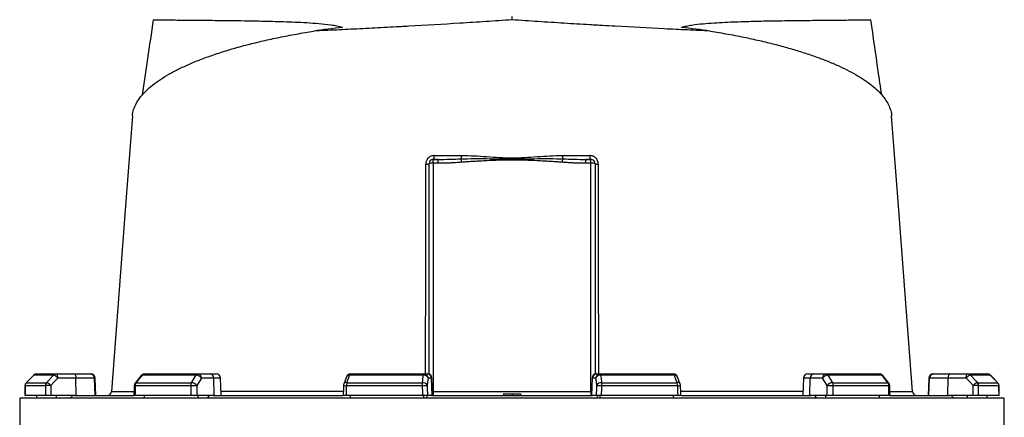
# Model space of a CAD drawing. Header units: millimetres. Extents: x 5667 to 11589, y 2048 to 15393.
# Tile 7 of 9: x 6497 to 9937, y 11792 to 13182. Entities that reach past the tile are written whole.
import ezdxf

# ---------------------------------------------------------------- set-up
doc = ezdxf.new("R2010")
doc.units = ezdxf.units.MM
doc.header["$LTSCALE"] = 5

msp = doc.modelspace()

# ---------------------------------------------------------------- linework, layer by layer
at = {"color": 7, "linetype": 'Continuous', "lineweight": 25}
for p, q in [((8217.2, 13180.9), (8217.2, 13193.2)), ((7927.2, 11942.5), (7927.2, 12678.2)), ((7942.2, 12679.5), (7942.2, 12693.2)), ((7942.2, 12693.2), (7959.3, 12693.2)), ((7942.2, 12679.5), (7942.2, 11881.9)), ((7959.3, 12679.5), (7942.2, 12679.5)), ((7959.3, 12679.5), (7959.3, 12693.2)), ((8475.1, 12679.5), (8475.1, 12693.2)), ((8475.1, 12693.2), (8492.2, 12693.2)), ((8492.2, 12679.5), (8475.1, 12679.5)), ((8492.2, 12679.5), (8492.2, 12693.2)), ((8492.2, 11881.9), (8492.2, 12679.5)), ((8507.2, 12678.2), (8507.2, 11942.5)), ((6546, 11938.8), (6520, 11912.6)), ((6615.3, 11938.8), (6546.2, 11938.8)), ((6556.6, 11943.2), (6625.3, 11943.2)), ((6625.3, 11943.2), (6688.4, 11943.2)), ((6688.4, 11943.2), (6743.5, 11943.2)), ((6743.5, 11943.2), (6746.1, 11943.2)), ((6921.1, 11937.5), (6900.4, 11911.3)), ((7113.7, 11938.8), (6924.8, 11938.8)), ((6932.8, 11943.2), (7120.6, 11943.2)), ((7120.6, 11943.2), (7163.7, 11943.2)), ((7163.7, 11943.2), (7183.7, 11943.2)), ((7907.7, 11938.8), (7649.6, 11938.8)), ((7653.2, 11943.2), (7909.6, 11943.2)), ((7909.6, 11943.2), (7921.3, 11943.2)), ((7921.3, 11943.2), (7922.6, 11943.2)), ((8511.7, 11943.2), (8513, 11943.2)), ((8513, 11943.2), (8524.7, 11943.2)), ((8524.7, 11943.2), (8781.1, 11943.2)), ((8784.7, 11938.8), (8526.6, 11938.8)), ((9250.6, 11943.2), (9270.6, 11943.2)), ((9270.6, 11943.2), (9313.7, 11943.2)), ((9313.7, 11943.2), (9501.5, 11943.2)), ((9509.5, 11938.8), (9320.6, 11938.8)), ((9533.9, 11911.3), (9513.2, 11937.5)), ((9688.2, 11943.2), (9690.8, 11943.2)), ((9690.8, 11943.2), (9745.9, 11943.2)), ((9745.9, 11943.2), (9809, 11943.2)), ((9809, 11943.2), (9877.7, 11943.2)), ((9888.1, 11938.8), (9819, 11938.8)), ((9914.3, 11912.6), (9888.3, 11938.8)), ((9914.3, 11912.6), (9888.3, 11938.8)), ((6520.2, 11912.6), (6591, 11912.6)), ((6693.6, 11928.8), (6630.4, 11928.8)), ((6694.3, 11868.2), (6693.6, 11928.8)), ((6758.3, 11928.8), (6693.6, 11928.8)), ((6760.3, 11868.2), (6758.3, 11928.8)), ((6763.2, 11868.2), (6761.1, 11928.8)), ((6904.1, 11912.6), (7097.5, 11912.6)), ((7175.2, 11928.8), (7132.1, 11928.8)), ((7176.8, 11868.2), (7175.2, 11928.8)), ((7200.8, 11868.2), (7198.7, 11928.8)), ((7639.1, 11933.5), (7629.3, 11907.3)), ((7639.8, 11912.6), (7904.1, 11912.6)), ((7936.1, 11928.8), (7924.4, 11928.8)), ((7938.2, 11868.2), (7936.1, 11928.8)), ((7939.7, 11868.2), (7937.6, 11928.8)), ((8496.7, 11928.8), (8494.6, 11868.2)), ((8496.2, 11868.2), (8498.2, 11928.8)), ((8509.9, 11928.8), (8498.2, 11928.8)), ((8530.2, 11912.6), (8794.5, 11912.6)), ((8805, 11907.3), (8795.2, 11933.5)), ((9235.6, 11928.8), (9233.5, 11868.2)), ((9257.5, 11868.2), (9259.1, 11928.8)), ((9302.3, 11928.8), (9259.1, 11928.8)), ((9336.8, 11912.6), (9530.2, 11912.6)), ((9673.2, 11928.8), (9671.1, 11868.2)), ((9674, 11868.2), (9676.1, 11928.8)), ((9740.8, 11928.8), (9676.1, 11928.8)), ((9740, 11868.2), (9740.8, 11928.8)), ((9803.9, 11928.8), (9740.8, 11928.8)), ((9843.3, 11912.6), (9914.1, 11912.6)), ((6587.3, 11868.2), (6515.7, 11868.2)), ((6586.9, 11902), (6515.9, 11902)), ((6556.6, 11858.2), (6556.6, 11868.2)), ((6688.7, 11868.2), (6606.5, 11868.2)), ((6625.3, 11858.2), (6625.3, 11868.2)), ((6673.5, 11858.2), (6682.9, 11868.2)), ((6688.7, 11868.2), (6894.3, 11868.2)), ((7095.6, 11868.2), (6900, 11868.2)), ((7094.7, 11902), (6900.7, 11902)), ((6932.8, 11858.2), (6932.8, 11868.2)), ((7173, 11868.2), (7116.8, 11868.2)), ((7120.6, 11858.2), (7120.6, 11868.2)), ((7153.5, 11858.2), (7160, 11868.2)), ((7173, 11868.2), (7625.6, 11868.2)), ((7904.4, 11868.2), (7637.2, 11868.2)), ((7903.3, 11902), (7638.3, 11902)), ((7653.2, 11858.2), (7653.2, 11868.2)), ((7909.6, 11858.2), (7909.6, 11868.2)), ((7920.3, 11868.2), (7918.6, 11858.2)), ((7937.1, 11868.2), (7921.9, 11868.2)), ((7937.1, 11868.2), (8497.2, 11868.2)), ((7942.2, 11881.9), (7942.2, 11868.2)), ((7942.2, 11881.9), (8492.2, 11881.9)), ((8186.9, 11873.2), (8187.2, 11868.2)), ((8186.9, 11873.2), (8217.2, 11873.2)), ((8217.2, 11873.2), (8217.2, 11868.2)), ((8217.2, 11873.2), (8247.4, 11873.2)), ((8247.4, 11873.2), (8247.2, 11868.2)), ((8492.2, 11881.9), (8492.2, 11868.2)), ((8512.4, 11868.2), (8497.2, 11868.2)), ((8514, 11868.2), (8515.8, 11858.2)), ((8524.7, 11858.2), (8524.7, 11868.2)), ((8797.1, 11868.2), (8529.9, 11868.2)), ((8796, 11902), (8531, 11902)), ((8781.1, 11858.2), (8781.1, 11868.2)), ((8809, 11868.2), (9261.3, 11868.2)), ((9317.5, 11868.2), (9261.3, 11868.2)), ((9274.3, 11868.2), (9280.8, 11858.2)), ((9313.7, 11858.2), (9313.7, 11868.2)), ((9534.3, 11868.2), (9338.7, 11868.2)), ((9533.6, 11902), (9339.6, 11902)), ((9501.5, 11858.2), (9501.5, 11868.2)), ((9539.8, 11868.2), (9745.6, 11868.2)), ((9615.5, 11882.1), (9615.5, 11882.1)), ((9827.8, 11868.2), (9745.6, 11868.2)), ((9751.4, 11868.2), (9760.8, 11858.2)), ((9809, 11858.2), (9809, 11868.2)), ((9918.7, 11868.2), (9847.1, 11868.2)), ((9918.4, 11902), (9847.5, 11902)), ((9877.7, 11858.2), (9877.7, 11868.2)), ((6497.2, 11858.2), (6497.2, 11413.1)), ((9937.2, 11858.2), (6497.2, 11858.2)), ((9937.2, 11413.1), (9937.2, 11858.2))]:
    msp.add_line(p, q, dxfattribs=at)
at = {"color": 8, "linetype": 'Continuous', "lineweight": 25}
for p, q in [((6545.9, 11938.8), (6546.2, 11938.8)), ((9888.1, 11938.8), (9888.4, 11938.8)), ((6520, 11912.6), (6520.2, 11912.6)), ((6761.1, 11928.8), (6758.3, 11928.8)), ((7198.7, 11928.8), (7175.2, 11928.8)), ((7937.6, 11928.8), (7936.1, 11928.8)), ((8498.2, 11928.8), (8496.7, 11928.8)), ((9259.1, 11928.8), (9235.6, 11928.8)), ((9676.1, 11928.8), (9673.2, 11928.8)), ((9914.1, 11912.6), (9914.3, 11912.6)), ((6515.6, 11902.1), (6515.9, 11902)), ((9918.4, 11902), (9918.7, 11902.1))]:
    msp.add_line(p, q, dxfattribs=at)
at = {"color": 7, "linetype": 'Continuous', "lineweight": 25, "flags": 128}
for points in [[(6890.9, 12845), (6867.2, 12531.4), (6818.2, 11882.1)], [(9616.1, 11882.1), (9567.1, 12531.4), (9543.4, 12845)], [(8040.8, 12683.1), (8040.7, 12684.9), (8040.6, 12686.7), (8040.4, 12688.5), (8040.3, 12690.1), (8040.2, 12691.6), (8040, 12692.9), (8039.9, 12694), (8039.9, 12695)], [(8393.5, 12683.1), (8393.6, 12684.9), (8393.8, 12686.7), (8393.9, 12688.5), (8394, 12690.1), (8394.2, 12691.6), (8394.3, 12692.9), (8394.4, 12694), (8394.5, 12695)], [(6546.2, 11938.8), (6525.2, 11917.6), (6520.2, 11912.6)], [(6591, 11912.6), (6610.7, 11933.8), (6615.3, 11938.8)], [(6630.4, 11928.8), (6630.3, 11931.6), (6630, 11934.3), (6629.5, 11936.8), (6628.9, 11939), (6628.1, 11940.8), (6627.2, 11942.1), (6626.3, 11943), (6625.3, 11943.2)], [(6688.4, 11943.2), (6689.4, 11943), (6690.3, 11942.1), (6691.2, 11940.8), (6692, 11939), (6692.6, 11936.8), (6693.1, 11934.3), (6693.4, 11931.6), (6693.6, 11928.8)], [(6924.8, 11938.8), (6908, 11917.6), (6904.1, 11912.6)], [(7097.5, 11912.6), (7110.6, 11933.8), (7113.7, 11938.8)], [(7649.6, 11938.8), (7641.7, 11917.6), (7639.8, 11912.6)], [(7904.1, 11912.6), (7907, 11933.8), (7907.7, 11938.8)], [(7907.7, 11938.8), (7907.9, 11939.8), (7908.1, 11940.7), (7908.4, 11941.5), (7908.6, 11942.1), (7908.9, 11942.6), (7909.1, 11942.9), (7909.4, 11943.2), (7909.6, 11943.2)], [(8526.6, 11938.8), (8526.4, 11939.8), (8526.2, 11940.7), (8526, 11941.5), (8525.7, 11942.1), (8525.5, 11942.6), (8525.2, 11942.9), (8524.9, 11943.2), (8524.7, 11943.2)], [(8526.6, 11938.8), (8529.5, 11917.6), (8530.2, 11912.6)], [(8794.5, 11912.6), (8786.5, 11933.8), (8784.7, 11938.8)], [(9320.6, 11938.8), (9333.7, 11917.6), (9336.8, 11912.6)], [(9530.2, 11912.6), (9513.5, 11933.8), (9509.5, 11938.8)], [(9745.9, 11943.2), (9744.9, 11943), (9744, 11942.1), (9743.1, 11940.8), (9742.3, 11939), (9741.7, 11936.8), (9741.2, 11934.3), (9740.9, 11931.6), (9740.8, 11928.8)], [(9803.9, 11928.8), (9804, 11931.6), (9804.3, 11934.3), (9804.8, 11936.8), (9805.4, 11939), (9806.2, 11940.8), (9807.1, 11942.1), (9808, 11943), (9809, 11943.2)], [(9819, 11938.8), (9838.7, 11917.6), (9843.3, 11912.6)], [(9914.1, 11912.6), (9893.1, 11933.8), (9888.1, 11938.8)], [(6630.4, 11928.8), (6618, 11915.4), (6606.1, 11902.5)], [(7094.7, 11902), (7097.1, 11902.1), (7099.8, 11902.2), (7102.7, 11902.3), (7105.7, 11902.4), (7108.6, 11902.5), (7111.3, 11902.5), (7113.8, 11902.5), (7115.9, 11902.5)], [(7132.1, 11928.8), (7123.8, 11915.4), (7115.9, 11902.5)], [(7628.4, 11902.5), (7628.1, 11893.9), (7627.2, 11868)], [(7903.3, 11902), (7906.2, 11902.1), (7909.2, 11902.2), (7912, 11902.3), (7914.5, 11902.4), (7916.8, 11902.5), (7918.6, 11902.5), (7920, 11902.5), (7920.8, 11902.5)], [(7924.4, 11928.8), (7922.5, 11915.4), (7920.8, 11902.5)], [(8513.6, 11902.5), (8511.8, 11915.4), (8509.9, 11928.8)], [(8513.6, 11902.5), (8514.4, 11902.5), (8515.7, 11902.5), (8517.5, 11902.5), (8519.8, 11902.4), (8522.3, 11902.3), (8525.2, 11902.2), (8528.1, 11902.1), (8531, 11902)], [(8807.1, 11868), (8806.8, 11876.6), (8805.9, 11902.5)], [(9318.4, 11902.5), (9310.5, 11915.4), (9302.3, 11928.8)], [(9318.4, 11902.5), (9320.5, 11902.5), (9323, 11902.5), (9325.7, 11902.5), (9328.7, 11902.4), (9331.6, 11902.3), (9334.5, 11902.2), (9337.2, 11902.1), (9339.6, 11902)], [(9828.2, 11902.5), (9816.3, 11915.4), (9803.9, 11928.8)], [(6515.6, 11902.1), (6515.6, 11893.5), (6515.4, 11867.6)], [(6897.2, 11902.4), (6897, 11893.7), (6896.4, 11867.8)], [(9537.9, 11867.8), (9537.7, 11876.5), (9537.2, 11902.4)], [(9918.9, 11867.6), (9918.9, 11876.2), (9918.7, 11902.1)]]:
    msp.add_lwpolyline(points, dxfattribs=at)
at = {"color": 7, "linetype": 'Continuous', "lineweight": 25}
for centre, radius, start, end in [((7927.7, 12703.8), 17.9, 323.8872, 9.4318), ((7983.8, 12706.1), 57.2, 348.7876, 0.5467), ((8450.5, 12706.1), 57.2, 179.4533, 191.2124), ((8506.6, 12703.8), 17.9, 170.5682, 216.1128), ((7918.1, 12703.9), 27.2, 264.9899, 289.5045), ((7942.2, 12678.2), 15, 90, 180), ((7938.4, 12635.5), 44.2, 85.1662, 104.7959), ((8492.2, 12678.2), 15, 0, 90), ((8495.9, 12635.5), 44.2, 75.2041, 94.8338), ((8516.2, 12703.9), 27.2, 250.4955, 275.0101), ((6556.6, 11928.2), 15, 90, 135.2531), ((6556.6, 11928.6), 14.6, 90.0856, 135.6015), ((6625.4, 11929.5), 13.7, 90.3196, 137.1257), ((6607, 11910), 30, 38.6888, 73.9318), ((6743.4, 11928.3), 14.9, 1.5759, 89.6077), ((6746.1, 11928.2), 15, 2, 90), ((6932.8, 11928.2), 15, 90, 141.7354), ((6933.2, 11933), 10.3, 92.0057, 145.1448), ((7121.1, 11934.7), 8.52, 93.8855, 151.1824), ((7112.7, 11915.2), 23.6, 34.9344, 87.5441), ((7118.6, 11929.9), 13.5, 355.0821, 81.7652), ((7161.8, 11929.9), 13.5, 355.0821, 81.7652), ((7183.7, 11928.2), 15, 2, 90), ((7653.2, 11928.2), 15, 90, 159.4465), ((7654.9, 11938.2), 5.3, 108.9767, 173.2704), ((7909.5, 11922.9), 16.1, 21.4807, 96.2571), ((7909.5, 11928.4), 14.9, 1.5447, 89.5785), ((7921.2, 11928.4), 14.9, 1.5447, 89.5785), ((7922.6, 11928.2), 15, 2, 90), ((8511.7, 11928.2), 15, 90, 178), ((8513.1, 11928.4), 14.9, 90.4215, 178.4553), ((8524.8, 11928.4), 14.9, 90.4215, 178.4553), ((8524.8, 11922.9), 16.1, 83.7429, 158.5193), ((8781.1, 11928.2), 15, 20.5535, 90), ((8779.4, 11938.2), 5.3, 6.7296, 71.0233), ((9250.6, 11928.2), 15, 90, 178), ((9272.5, 11929.9), 13.5, 98.2348, 184.9179), ((9315.7, 11929.9), 13.5, 98.2348, 184.9179), ((9321.6, 11915.2), 23.6, 92.4559, 145.0656), ((9313.2, 11934.7), 8.52, 28.8176, 86.1145), ((9501.5, 11928.2), 15, 38.2646, 90), ((9501.1, 11933), 10.3, 34.8552, 87.9943), ((9688.2, 11928.2), 15, 90, 178), ((9690.9, 11928.3), 14.9, 90.3923, 178.4241), ((9827.3, 11910), 30, 106.0682, 141.3112), ((9808.9, 11929.5), 13.7, 42.8743, 89.6804), ((9877.7, 11928.2), 15, 44.7469, 90), ((9877.7, 11928.6), 14.6, 44.3985, 89.9144), ((6530.6, 11902), 15, 135.2539, 179.637), ((6531, 11902), 15.1, 135.5932, 180.0808), ((6602.3, 11902.1), 15.5, 137.0857, 180.2687), ((6603.8, 11632.3), 270.2, 89.5133, 93.6001), ((6582.7, 11883.8), 30, 38.6968, 73.9156), ((6912.2, 11902), 15, 141.7362, 178.702), ((6918.4, 11902.3), 17.6, 144.1248, 180.8866), ((7114.4, 11902.4), 19.8, 148.826, 181.088), ((7096.5, 11889), 23.6, 34.9374, 87.527), ((7643.4, 11902), 15, 159.447, 178.1151), ((7673.2, 11902.6), 34.9, 163.2735, 180.9463), ((7965.9, 11902.6), 62.6, 170.8308, 180.5735), ((7905.8, 11896.7), 16.1, 21.4781, 96.2386), ((8528.5, 11896.7), 16.1, 83.7614, 158.5219), ((8468.4, 11902.6), 62.6, 359.4265, 9.1692), ((8761.1, 11902.6), 34.9, 359.0537, 16.7265), ((8791, 11902), 15, 1.8849, 20.553), ((9337.8, 11889), 23.6, 92.473, 145.0626), ((9319.9, 11902.4), 19.8, 358.912, 31.174), ((9515.9, 11902.3), 17.6, 359.1134, 35.8752), ((9522.2, 11902), 15, 1.298, 38.2638), ((9851.6, 11883.8), 30, 106.0844, 141.3032), ((9830.5, 11632.3), 270.2, 86.3999, 90.4867), ((9832, 11902.1), 15.5, 359.7313, 42.9143), ((9903.3, 11902), 15.1, 359.9192, 44.4068), ((9903.7, 11902), 15, 0.363, 44.7461), ((6803.2, 11883.2), 15, 270.0181, 356.0131), ((9631.1, 11883.2), 15, 183.7889, 269.9009)]:
    msp.add_arc(centre, radius, start, end, dxfattribs=at)
at = {"color": 8, "linetype": 'Continuous', "lineweight": 25}
for centre, radius, start, end in [((6924.2, 11934.6), 4.28, 82.127, 137.0045), ((7648.2, 11928.8), 10.2, 81.585, 152.4073), ((8786.2, 11928.8), 10.2, 27.5644, 98.4179), ((9510.1, 11934.6), 4.28, 42.9918, 97.8734), ((6903.5, 11908.4), 4.27, 82.1667, 136.9647), ((7642.9, 12095), 193.1, 265.6865, 268.6503), ((7638.3, 11902.6), 10.2, 81.6182, 152.3145), ((8796, 11902.6), 10.2, 27.6855, 98.3818), ((8794.6, 12031.7), 129.7, 270.6251, 275.0386), ((9530.8, 11908.4), 4.27, 43.0353, 97.8333), ((6900.4, 11918), 16, 258.1205, 271.0358), ((9533.9, 11918), 16, 268.964, 281.8797)]:
    msp.add_arc(centre, radius, start, end, dxfattribs=at)
at = {"color": 7, "linetype": 'Continuous', "lineweight": 25}
for centre, major_axis, ratio, start_param, end_param in [((8290, 12709.6), (1732.9, 0), 0.278119, 1.964434, 2.028043), ((8144.3, 12709.6), (1732.9, 0), 0.278119, 1.11355, 1.177159), ((8222.3, 11513.9), (-587.2, 49111.2), 0.03281, 1.562491, 1.56319), ((8228.6, 11513.9), (-1314.4, 49111.2), 0.022431, 1.562283, 1.562982), ((8231.9, 11513.9), (-1689, 49111.2), 0.006057, 1.562675, 1.563374), ((8202.4, 11513.9), (1689, 49111.2), 0.006057, 4.719811, 4.72051), ((8205.7, 11513.9), (1314.4, 49111.2), 0.022431, 4.720203, 4.720902), ((8212, 11513.9), (587.2, 49111.2), 0.03281, 4.719995, 4.720694), ((8217.2, 11513.4), (300.8, 49111.2), 0.03469, 1.563096, 1.563784), ((8217.2, 11513.4), (-592.3, 49111.2), 0.033097, 1.562485, 1.563173), ((8217.2, 11513.4), (1112.8, 49111.2), 0.026971, 1.563495, 1.564183), ((8217.2, 11513.4), (-1325.9, 49111.2), 0.022626, 1.562273, 1.562961), ((8217.2, 11513.4), (1625.9, 49111.2), 0.012035, 1.563282, 1.56397), ((8217.2, 11513.4), (-1703.8, 49111.2), 0.00611, 1.562672, 1.56336), ((8217.2, 11513.4), (1703.8, 49111.2), 0.00611, 4.719826, 4.720514), ((8217.2, 11513.4), (-1625.9, 49111.2), 0.012035, 4.719215, 4.719903), ((8217.2, 11513.4), (1325.9, 49111.2), 0.022626, 4.720224, 4.720912), ((8217.2, 11513.4), (-1112.8, 49111.2), 0.026971, 4.719002, 4.71969), ((8217.2, 11513.4), (592.3, 49111.2), 0.033097, 4.720013, 4.720701), ((8217.2, 11513.4), (-300.8, 49111.2), 0.03469, 4.719401, 4.720089)]:
    msp.add_ellipse(centre, major_axis=major_axis, ratio=ratio, start_param=start_param, end_param=end_param, dxfattribs=at)
at = {"color": 8, "linetype": 'Continuous', "lineweight": 25}
for centre, start_param, end_param in [((7942.2, 11883.2), 4.516254, 4.712389), ((8492.2, 11883.2), 4.712389, 4.908524)]:
    msp.add_ellipse(centre, major_axis=(15, 0), ratio=0.087156, start_param=start_param, end_param=end_param, dxfattribs=at)
at = {"color": 7, "linetype": 'Continuous', "lineweight": 25}
for points, knots in [([(6963.4, 13181.6), (6956.9, 13135.9), (6944.4, 13048.3), (6931.7, 12960.6), (6925.6, 12918.6)], [0, 0, 0, 0, 0.520782, 1, 1, 1, 1]), ([(6963.6, 13181.6), (6963.5, 13181.6), (6962.8, 13181.5), (6965.5, 13181.4), (6971.8, 13181.3), (6982.5, 13181.1), (6997.3, 13180.9), (7016.4, 13180.8), (7039.7, 13180.6), (7066.9, 13180.3), (7097.7, 13180.1), (7131.8, 13179.8), (7169.9, 13179.4), (7211.9, 13179), (7257.6, 13178.5), (7301.7, 13177.8), (7342.8, 13177), (7380.2, 13176.2), (7418.9, 13175), (7458.9, 13173.5), (7500.1, 13171.4), (7542.3, 13168.5), (7577.7, 13164.8), (7605.8, 13160.4), (7618.9, 13156.6), (7625.4, 13154.7)], [0, 0, 0, 0, 0.005186, 0.058945, 0.111229, 0.163552, 0.215836, 0.269629, 0.323465, 0.377258, 0.429699, 0.482181, 0.534623, 0.588534, 0.642488, 0.696402, 0.733986, 0.771571, 0.80934, 0.84711, 0.885212, 0.923346, 0.961555, 0.980731, 1, 1, 1, 1]), ([(8217.2, 13180.9), (8186.6, 13178.9), (8156.2, 13176.9), (8095.7, 13172.9), (8065.5, 13171), (7975.5, 13165.4), (7916, 13161.9), (7849.6, 13158.1), (7842.2, 13157.7), (7827.6, 13156.9), (7820.3, 13156.5), (7798.5, 13155.3), (7784.1, 13154.6), (7741.2, 13152.3), (7713.1, 13150.8), (7657.8, 13148.1), (7630.6, 13146.8), (7577.1, 13144.3), (7550.8, 13143.1), (7525, 13142)], [0, 0, 0, 0, 0.125, 0.125, 0.25, 0.25, 0.5, 0.5, 0.53125, 0.53125, 0.5625, 0.5625, 0.625, 0.625, 0.75, 0.75, 0.875, 0.875, 1, 1, 1, 1]), ([(8909.3, 13142), (8896.3, 13142.6), (8883.2, 13143.2), (8856.8, 13144.4), (8843.5, 13145), (8803.3, 13146.8), (8776.1, 13148.1), (8693.2, 13152.2), (8636.4, 13155.2), (8563.4, 13159.3), (8548.7, 13160.2), (8526.4, 13161.5), (8519, 13161.9), (8504.1, 13162.8), (8496.6, 13163.2), (8459.2, 13165.4), (8429.2, 13167.2), (8368.9, 13171), (8338.7, 13172.9), (8278.1, 13176.9), (8247.7, 13178.9), (8217.2, 13180.9)], [0, 0, 0, 0, 0.0625, 0.0625, 0.125, 0.125, 0.25, 0.25, 0.5, 0.5, 0.5625, 0.5625, 0.59375, 0.59375, 0.625, 0.625, 0.75, 0.75, 0.875, 0.875, 1, 1, 1, 1]), ([(8808.9, 13154.7), (8814.8, 13156.4), (8826.7, 13159.9), (8852.2, 13164.2), (8884.5, 13168), (8936.3, 13171.6), (8999.3, 13174.6), (9071.2, 13176.7), (9131.3, 13177.8), (9180.8, 13178.5), (9221, 13179), (9261, 13179.4), (9299.9, 13179.8), (9337, 13180.1), (9370.2, 13180.4), (9399.2, 13180.6), (9423.6, 13180.8), (9442.5, 13181), (9456.3, 13181.2), (9465.4, 13181.3), (9470.4, 13181.5), (9470.4, 13181.5), (9470.5, 13181.6)], [0, 0, 0, 0, 0.017468, 0.035065, 0.069973, 0.104891, 0.174901, 0.244836, 0.314763, 0.362267, 0.409798, 0.457301, 0.514002, 0.570754, 0.627454, 0.686074, 0.74475, 0.80337, 0.856096, 0.908863, 0.961589, 1, 1, 1, 1]), ([(9508.7, 12918.5), (9504.7, 12946.5), (9492, 13034.3), (9479.4, 13122), (9470.9, 13181.6)], [0, 0, 0, 0, 0.319571, 1, 1, 1, 1]), ([(6891.4, 12845), (6891.4, 12847.2), (6891.5, 12856.5), (6896.4, 12872.5), (6905.9, 12893.1), (6919.9, 12913.2), (6938.2, 12933.2), (6961, 12953.2), (6988.4, 12973), (7019.9, 12992.1), (7055.3, 13010.7), (7094.4, 13028.6), (7137.9, 13046.1), (7185.9, 13063), (7238.2, 13079.3), (7292.4, 13094.2), (7347.7, 13107.8), (7403.9, 13120), (7462.8, 13131.6), (7504.3, 13138.5), (7525, 13142)], [0, 0, 0, 0, 0.018575, 0.078777, 0.136481, 0.194229, 0.251933, 0.311283, 0.37068, 0.430029, 0.488119, 0.546255, 0.604342, 0.66429, 0.724292, 0.784236, 0.837833, 0.891429, 0.945714, 1, 1, 1, 1]), ([(8909.3, 13142), (8930.6, 13138.5), (8973.2, 13131.3), (9032.8, 13119.5), (9088.7, 13107.3), (9140.8, 13094.5), (9190.6, 13080.8), (9237.8, 13066.4), (9282.3, 13051.2), (9323.6, 13035.3), (9361.5, 13018.9), (9396.1, 13002.1), (9427.4, 12984.6), (9455.3, 12966.5), (9479.7, 12947.9), (9500.5, 12928.9), (9517.4, 12909.3), (9530.5, 12889.4), (9539, 12869.1), (9543.2, 12854.3), (9543.1, 12846.2), (9543.1, 12845)], [0, 0, 0, 0, 0.055751, 0.111697, 0.164218, 0.216779, 0.269301, 0.323269, 0.377279, 0.431249, 0.485279, 0.539349, 0.593381, 0.648813, 0.704285, 0.759718, 0.816908, 0.87414, 0.93133, 0.990123, 1, 1, 1, 1]), ([(7945.3, 12706.7), (7943.4, 12706.7), (7941.5, 12706.5), (7937.7, 12705.8), (7935.8, 12705.2), (7932.3, 12703.7), (7930.6, 12702.8), (7927.3, 12700.6), (7925.8, 12699.4), (7923.7, 12697.3), (7923.1, 12696.6), (7921.8, 12695), (7921.3, 12694.2), (7919.6, 12691.8), (7918.7, 12690.1), (7917.6, 12687.3), (7917.3, 12686.4), (7916.7, 12684.5), (7916.5, 12683.6), (7915.9, 12680.7), (7915.7, 12678.7), (7915.7, 12676.8)], [0, 0, 0, 0, 0.125, 0.125, 0.25, 0.25, 0.375, 0.375, 0.5, 0.5, 0.5625, 0.5625, 0.625, 0.625, 0.75, 0.75, 0.8125, 0.8125, 0.875, 0.875, 1, 1, 1, 1]), ([(7945.3, 12706.7), (7961.2, 12706.7), (7977.1, 12706.7), (8009, 12706.7), (8024.9, 12706.7), (8040.9, 12706.7)], [0, 0, 0, 0, 0.5, 0.5, 1, 1, 1, 1]), ([(7959.3, 12693.2), (7972.7, 12693.2), (7986.1, 12693.4), (8013, 12694), (8026.4, 12694.5), (8039.9, 12695)], [0, 0, 0, 0, 0.5, 0.5, 1, 1, 1, 1]), ([(8039.9, 12695), (8054.6, 12695.6), (8069.4, 12695.8), (8098.9, 12696), (8113.7, 12696), (8143.2, 12695.7), (8158, 12695.4), (8187.6, 12695), (8202.4, 12694.8), (8232, 12694.8), (8246.7, 12695), (8276.3, 12695.4), (8291.1, 12695.7), (8320.6, 12696), (8335.4, 12696), (8364.9, 12695.8), (8379.7, 12695.6), (8394.5, 12695)], [0, 0, 0, 0, 0.125, 0.125, 0.25, 0.25, 0.375, 0.375, 0.5, 0.5, 0.625, 0.625, 0.75, 0.75, 0.875, 0.875, 1, 1, 1, 1]), ([(8040.9, 12706.7), (8055.6, 12706.7), (8070.2, 12706.3), (8099.5, 12705), (8114.1, 12704.1), (8143.5, 12702.1), (8158.1, 12701), (8180.2, 12699.7), (8187.5, 12699.3), (8202.3, 12698.7), (8209.6, 12698.5), (8224.4, 12698.5), (8231.8, 12698.7), (8246.5, 12699.3), (8253.9, 12699.7), (8276, 12701), (8290.7, 12702.1), (8320.1, 12704.1), (8334.7, 12704.9), (8364.1, 12706.3), (8378.7, 12706.7), (8393.4, 12706.7)], [0, 0, 0, 0, 0.125, 0.125, 0.25, 0.25, 0.375, 0.375, 0.4375, 0.4375, 0.5, 0.5, 0.5625, 0.5625, 0.625, 0.625, 0.75, 0.75, 0.875, 0.875, 1, 1, 1, 1]), ([(8518.6, 12676.8), (8518.6, 12678.7), (8518.4, 12680.7), (8517.7, 12684.6), (8517.1, 12686.5), (8516, 12689.2), (8515.6, 12690.1), (8514.6, 12691.8), (8514.1, 12692.7), (8512.5, 12695.1), (8511.2, 12696.6), (8508.5, 12699.4), (8507, 12700.6), (8503.7, 12702.8), (8502, 12703.7), (8499.3, 12704.8), (8498.4, 12705.2), (8496.6, 12705.7), (8495.6, 12706), (8492.8, 12706.5), (8490.9, 12706.7), (8489, 12706.7)], [0, 0, 0, 0, 0.125, 0.125, 0.25, 0.25, 0.3125, 0.3125, 0.375, 0.375, 0.5, 0.5, 0.625, 0.625, 0.75, 0.75, 0.8125, 0.8125, 0.875, 0.875, 1, 1, 1, 1]), ([(8040.8, 12683.1), (8038, 12682.9), (8032.4, 12682.5), (8024, 12681.9), (8015.9, 12681.4), (8007.9, 12680.9), (7999.1, 12680.5), (7989.5, 12680.1), (7979.2, 12679.8), (7969.1, 12679.6), (7962.5, 12679.6), (7959.3, 12679.5)], [0, 0, 0, 0, 0.104816, 0.207215, 0.307202, 0.40478, 0.499954, 0.630563, 0.75743, 0.88057, 1, 1, 1, 1]), ([(8393.5, 12683.1), (8390.8, 12683.3), (8385.3, 12683.7), (8376.9, 12684.3), (8368.1, 12684.9), (8358.9, 12685.5), (8345.5, 12686.3), (8327.6, 12687.3), (8298.2, 12688.7), (8268.6, 12689.9), (8239.2, 12690.7), (8217.1, 12690.9), (8195, 12690.7), (8165.6, 12689.9), (8136.1, 12688.7), (8106.7, 12687.3), (8086.8, 12686.2), (8069.4, 12685.1), (8054.8, 12684.2), (8045.4, 12683.5), (8040.8, 12683.1)], [0, 0, 0, 0, 0.022719, 0.046582, 0.071589, 0.09774, 0.125036, 0.186114, 0.250071, 0.375092, 0.437604, 0.500132, 0.562638, 0.62512, 0.750066, 0.813982, 0.875017, 0.919854, 0.961514, 1, 1, 1, 1]), ([(8475.1, 12679.5), (8473.2, 12679.5), (8469.5, 12679.6), (8463.9, 12679.6), (8458.1, 12679.7), (8452.3, 12679.9), (8446.4, 12680), (8440.3, 12680.3), (8431.9, 12680.6), (8421, 12681.2), (8407.4, 12682.1), (8398.2, 12682.8), (8393.5, 12683.1)], [0, 0, 0, 0, 0.067781, 0.136771, 0.206972, 0.278388, 0.351022, 0.424878, 0.499957, 0.659943, 0.826617, 1, 1, 1, 1]), ([(6606.5, 11868.2), (6605.6, 11868.2), (6604.6, 11868.2), (6602.7, 11868.2), (6601.7, 11868.2), (6599.7, 11868.2), (6598.7, 11868.2), (6596.8, 11868.2), (6595.9, 11868.2), (6594.1, 11868.2), (6593.3, 11868.2), (6591.7, 11868.2), (6590.9, 11868.2), (6589.6, 11868.2), (6589, 11868.2), (6588, 11868.2), (6587.6, 11868.2), (6587.3, 11868.2)], [0, 0, 0, 0, 0.125, 0.125, 0.25, 0.25, 0.375, 0.375, 0.5, 0.5, 0.625, 0.625, 0.75, 0.75, 0.875, 0.875, 1, 1, 1, 1]), ([(6900, 11868.2), (6899, 11868.2), (6897.2, 11868.2), (6896.2, 11868.2), (6896.4, 11868.2), (6896.5, 11868.2)], [0, 0, 0, 0, 0.478502, 0.957008, 1, 1, 1, 1]), ([(7116.8, 11868.2), (7116.2, 11868.2), (7115.5, 11868.2), (7113.9, 11868.2), (7113.1, 11868.2), (7111.3, 11868.2), (7110.4, 11868.2), (7108.5, 11868.2), (7107.6, 11868.2), (7105.6, 11868.2), (7104.6, 11868.2), (7102.6, 11868.2), (7101.7, 11868.2), (7099.8, 11868.2), (7098.9, 11868.2), (7097.2, 11868.2), (7096.3, 11868.2), (7095.6, 11868.2)], [0, 0, 0, 0, 0.125, 0.125, 0.25, 0.25, 0.375, 0.375, 0.5, 0.5, 0.625, 0.625, 0.75, 0.75, 0.875, 0.875, 1, 1, 1, 1]), ([(7637.2, 11868.2), (7635.7, 11868.2), (7632.6, 11868.2), (7629.3, 11868.2), (7627.4, 11868.2), (7627.4, 11868.2), (7627.4, 11868.2)], [0, 0, 0, 0, 0.274616, 0.549235, 0.823778, 1, 1, 1, 1]), ([(7921.9, 11868.2), (7921.8, 11868.2), (7921.5, 11868.2), (7920.8, 11868.2), (7920.3, 11868.2), (7919.3, 11868.2), (7918.7, 11868.2), (7917.3, 11868.2), (7916.5, 11868.2), (7914.9, 11868.2), (7914.1, 11868.2), (7912.2, 11868.2), (7911.3, 11868.2), (7909.4, 11868.2), (7908.4, 11868.2), (7906.4, 11868.2), (7905.4, 11868.2), (7904.4, 11868.2)], [0, 0, 0, 0, 0.125, 0.125, 0.25, 0.25, 0.375, 0.375, 0.5, 0.5, 0.625, 0.625, 0.75, 0.75, 0.875, 0.875, 1, 1, 1, 1]), ([(8529.9, 11868.2), (8528.9, 11868.2), (8527.9, 11868.2), (8525.9, 11868.2), (8525, 11868.2), (8523, 11868.2), (8522.1, 11868.2), (8520.3, 11868.2), (8519.4, 11868.2), (8517.8, 11868.2), (8517, 11868.2), (8515.7, 11868.2), (8515, 11868.2), (8514, 11868.2), (8513.5, 11868.2), (8512.8, 11868.2), (8512.5, 11868.2), (8512.4, 11868.2)], [0, 0, 0, 0, 0.125, 0.125, 0.25, 0.25, 0.375, 0.375, 0.5, 0.5, 0.625, 0.625, 0.75, 0.75, 0.875, 0.875, 1, 1, 1, 1]), ([(8807, 11868.2), (8806.9, 11868.2), (8806.6, 11868.2), (8804.1, 11868.2), (8800.7, 11868.2), (8798.1, 11868.2), (8797.1, 11868.2)], [0, 0, 0, 0, 0.2646869, 0.5388472, 0.8131657, 1, 1, 1, 1]), ([(9338.7, 11868.2), (9338, 11868.2), (9337.2, 11868.2), (9335.4, 11868.2), (9334.5, 11868.2), (9332.6, 11868.2), (9331.7, 11868.2), (9329.7, 11868.2), (9328.7, 11868.2), (9326.8, 11868.2), (9325.8, 11868.2), (9323.9, 11868.2), (9323, 11868.2), (9321.2, 11868.2), (9320.4, 11868.2), (9318.8, 11868.2), (9318.1, 11868.2), (9317.5, 11868.2)], [0, 0, 0, 0, 0.125, 0.125, 0.25, 0.25, 0.375, 0.375, 0.5, 0.5, 0.625, 0.625, 0.75, 0.75, 0.875, 0.875, 1, 1, 1, 1]), ([(9537.7, 11868.2), (9537.8, 11868.2), (9537.9, 11868.2), (9536.7, 11868.2), (9535, 11868.2), (9534.3, 11868.2)], [0, 0, 0, 0, 0.196907, 0.67463, 1, 1, 1, 1]), ([(9847.1, 11868.2), (9846.7, 11868.2), (9846.3, 11868.2), (9845.3, 11868.2), (9844.7, 11868.2), (9843.4, 11868.2), (9842.6, 11868.2), (9841.1, 11868.2), (9840.2, 11868.2), (9838.4, 11868.2), (9837.5, 11868.2), (9835.6, 11868.2), (9834.6, 11868.2), (9832.6, 11868.2), (9831.6, 11868.2), (9829.7, 11868.2), (9828.7, 11868.2), (9827.8, 11868.2)], [0, 0, 0, 0, 0.125, 0.125, 0.25, 0.25, 0.375, 0.375, 0.5, 0.5, 0.625, 0.625, 0.75, 0.75, 0.875, 0.875, 1, 1, 1, 1])]:
    msp.add_open_spline(points, degree=3, knots=knots, dxfattribs=at)
for points in [[(8393.4, 12706.7), (8425.4, 12706.7), (8457.2, 12706.7), (8489, 12706.7)], [(8394.5, 12695), (8421.3, 12694), (8448.2, 12693.2), (8475.1, 12693.2)], [(7959.3, 12693.2), (7953.5, 12693.2), (7947.8, 12693.2), (7942.2, 12693.2)], [(8492.2, 12693.2), (8486.5, 12693.2), (8480.8, 12693.2), (8475.1, 12693.2)]]:
    msp.add_open_spline(points, degree=3, dxfattribs=at)
at = {"color": 8, "linetype": 'Continuous', "lineweight": 25}
for points, knots in [([(7915.4, 11943.2), (7915.5, 11989.7), (7915.5, 12102.7), (7915.6, 12267.9), (7915.7, 12426.2), (7915.7, 12557.8), (7915.7, 12637.1), (7915.7, 12676.8)], [0, 0, 0, 0, 0.189911, 0.461266, 0.67458, 0.837261, 1, 1, 1, 1]), ([(8518.6, 12676.8), (8518.6, 12611.1), (8518.6, 12479.7), (8518.7, 12295), (8518.8, 12136.2), (8518.8, 12023.2), (8518.9, 11963.3), (8518.9, 11943.2)], [0, 0, 0, 0, 0.269231, 0.538725, 0.755093, 0.918106, 1, 1, 1, 1]), ([(6818.7, 11882.1), (6818.6, 11882.1), (6818.2, 11882.1), (6821.8, 11882.1), (6829.3, 11882.1), (6841.2, 11882.1), (6857.6, 11882.1), (6875.9, 11882.1), (6890.5, 11882.2), (6896.7, 11882.2)], [0, 0, 0, 0, 0.0708898, 0.2270468, 0.383204, 0.5486193, 0.7141625, 0.8795786, 1, 1, 1, 1]), ([(7200.3, 11882.6), (7215.6, 11882.7), (7248.8, 11882.7), (7303.7, 11882.8), (7363.8, 11882.9), (7427.3, 11883), (7493.9, 11883.1), (7560.8, 11883.2), (7606.3, 11883.3), (7627.7, 11883.3)], [0, 0, 0, 0, 0.124944, 0.27134, 0.417847, 0.564242, 0.714896, 0.865673, 1, 1, 1, 1]), ([(8806.6, 11883.3), (8827.5, 11883.3), (8871.8, 11883.2), (8937.5, 11883.1), (9004, 11883), (9068.6, 11882.9), (9128.6, 11882.8), (9184, 11882.7), (9217.4, 11882.7), (9234, 11882.6)], [0, 0, 0, 0, 0.1315378, 0.2775129, 0.4277116, 0.5780327, 0.7282324, 0.8655025, 1, 1, 1, 1]), ([(9537.6, 11882.2), (9541.2, 11882.2), (9553.6, 11882.1), (9570.5, 11882.1), (9588.4, 11882.1), (9602, 11882.1), (9611.1, 11882.1), (9615.8, 11882.1), (9615.6, 11882.1), (9615.5, 11882.1)], [0, 0, 0, 0, 0.066692, 0.232271, 0.397978, 0.563556, 0.733952, 0.904487, 1, 1, 1, 1])]:
    msp.add_open_spline(points, degree=3, knots=knots, dxfattribs=at)

doc.saveas('drawing.dxf')
